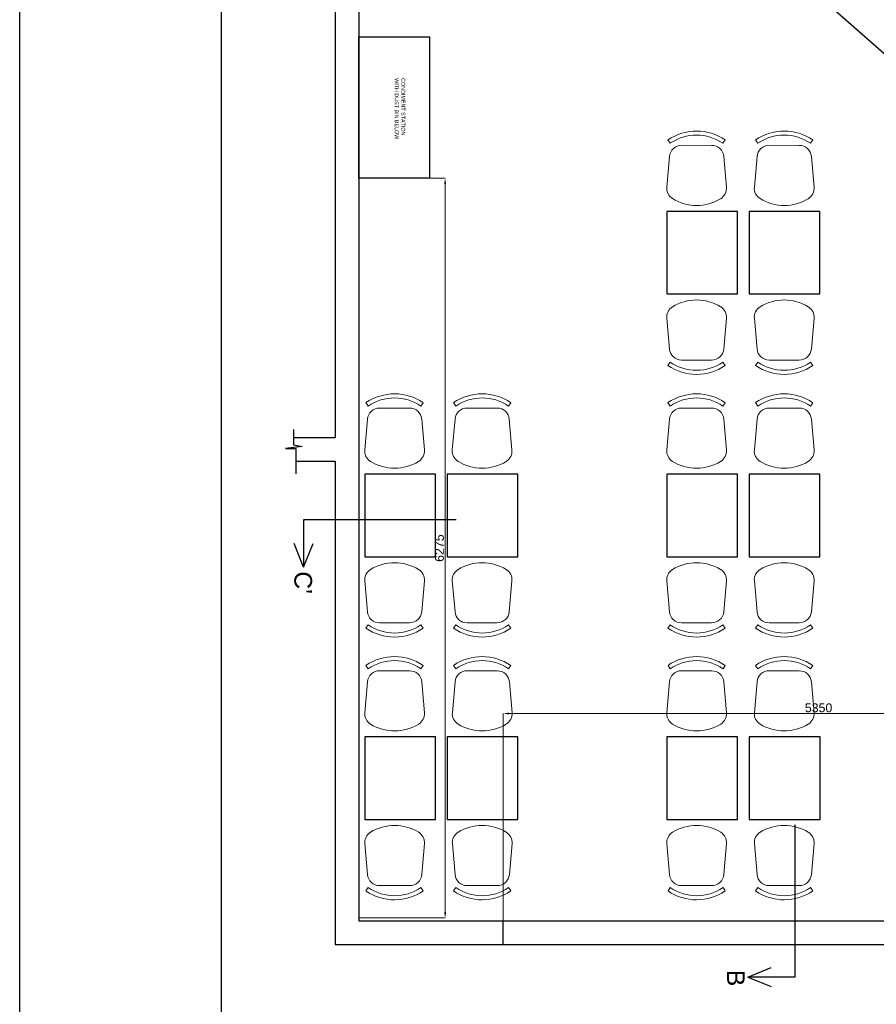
# Model space of a CAD drawing. Header units: millimetres. Extents: x 3351592 to 3400404, y -498420 to -470360.
# Tile 39 of 43: x 3375571 to 3382837, y -491111 to -482758. Entities that reach past the tile are written whole.
import ezdxf

# ---------------------------------------------------------------- set-up
doc = ezdxf.new("R2010")
doc.units = ezdxf.units.MM
doc.header["$LTSCALE"] = 3
doc.header["$MEASUREMENT"] = 0
doc.header["$PDMODE"] = 3
doc.header["$PDSIZE"] = -1
doc.layers.get('0').update_dxf_attribs({"linetype": 'CONTINUOUS'})
doc.layers.get('Defpoints').update_dxf_attribs({"linetype": 'CONTINUOUS'})
for name, color, linetype in [('A-ANNO-DIMS-30', 7, 'CONTINUOUS'), ('dim', 5, 'CONTINUOUS'), ('Equipment Name', 7, 'CONTINUOUS')]:
    doc.layers.add(name, color=color, linetype=linetype)
doc.layers.add('bhs-3', color=1, linetype='CONTINUOUS', lineweight=15)
doc.layers.add('FUR', color=7, linetype='CONTINUOUS', lineweight=5)
doc.styles.add('Arial', font='arial.ttf')
doc.styles.get("Standard").update_dxf_attribs({"font": 'arial.ttf'})
doc.dimstyles.new('STANDARD$0', dxfattribs={"dimtxt": 120, "dimasz": 50, "dimexe": 1.25, "dimexo": 0.625, "dimtad": 1, "dimdec": 0, "dimzin": 9, "dimdsep": 46, "dimtxsty": 'Standard', "dimblk": 'ARCHTICK', "dimcen": 2.5, "dimclrt": 7, "dimadec": 0, "dimazin": 0, "dimtfac": 1, "dimtdec": 0, "dimtmove": 0, "dimatfit": 3, "dimfxl": 0, "dimtolj": 1, "dimtzin": 0, "dimarcsym": 0})

# ---------------------------------------------------------------- blocks, each defined once
blk = doc.blocks.new('INF08D Counter')
at = {"color": 252}
blk.add_lwpolyline([(1142536.6, -228158.8), (1143736.6, -228158.8), (1143736.6, -228758.8), (1142536.6, -228758.8)], close=True, dxfattribs=at)
at = {"layer": 'Equipment Name', "color": 252, "linetype": 'Continuous', "lineweight": 5, "ltscale": 25, "insert": (1142887.2, -228365.3), "char_height": 33, "width": 538.719, "attachment_point": 1}
blk.add_mtext('{\\fSuperFrench|b0|i0|c2|p2;CONDIMENT STATION WITH DUST BIN BELOW}', dxfattribs=at)
blk = doc.blocks.new('*D150')
at = {"color": 0, "lineweight": 0}
for p, q in [((3379672.2, -490403.4), (3379672.2, -488644.4)), ((3384972.2, -488644.6), (3379722.2, -488644.6)), ((3385022.2, -490403.4), (3385022.2, -488644.4))]:
    blk.add_line(p, q, dxfattribs=at)
at = {"color": 0}
for points in [[(3379722.2, -488636.3), (3379722.2, -488653), (3379672.2, -488644.6)], [(3384972.2, -488636.3), (3384972.2, -488653), (3385022.2, -488644.6)]]:
    blk.add_solid(points, dxfattribs=at)
at = {"layer": 'Defpoints', "color": 0}
for p in [(3379672.2, -488644.6), (3379672.2, -490403.4), (3385022.2, -490403.4)]:
    blk.add_point(p, dxfattribs=at)
at = {"color": 0, "insert": (3382347.2, -488596.3), "char_height": 75, "attachment_point": 5, "style": 'Arial'}
blk.add_mtext('\\A1;5350', dxfattribs=at)
blk = doc.blocks.new('*D151')
at = {"color": 0, "lineweight": 0}
for p, q in [((3378447.3, -484103.4), (3379179.7, -484103.4)), ((3379179.5, -484153.4), (3379179.5, -490328.8)), ((3378447.3, -490378.8), (3379179.7, -490378.8))]:
    blk.add_line(p, q, dxfattribs=at)
at = {"color": 0}
for points in [[(3379171.2, -484153.4), (3379187.8, -484153.4), (3379179.5, -484103.4)], [(3379171.2, -490328.8), (3379187.8, -490328.8), (3379179.5, -490378.8)]]:
    blk.add_solid(points, dxfattribs=at)
at = {"layer": 'Defpoints', "color": 0}
for p in [(3378447.2, -484103.4), (3378447.2, -490378.8), (3379179.5, -490378.8)]:
    blk.add_point(p, dxfattribs=at)
at = {"color": 0, "insert": (3379131.2, -487241.1), "char_height": 75, "attachment_point": 5, "rotation": 90, "style": 'Arial'}
blk.add_mtext('\\A1;6275', dxfattribs=at)

msp = doc.modelspace()

# ---------------------------------------------------------------- linework, layer by layer
at = {"lineweight": 30}
for p, q in [((3378447.2, -479503.4), (3378447.2, -490403.4)), ((3378447.2, -479503.4), (3378447.2, -490403.4)), ((3378247.2, -480453.4), (3378247.2, -486303.5)), ((3377893.5, -486303.5), (3378247.2, -486303.5)), ((3377912.9, -486503.5, 0), (3378247.2, -486503.5)), ((3378247.2, -486503.5), (3378247.2, -490603.4)), ((3378447.2, -490403.4), (3379672.2, -490403.4)), ((3379672.2, -490603.4), (3379672.2, -490403.4)), ((3378247.2, -490603.4), (3379672.2, -490603.4))]:
    msp.add_line(p, q, dxfattribs=at)
for p, q in [((3379672.2, -490403.4), (3385022.2, -490403.4)), ((3379672.2, -490603.4), (3385022.2, -490603.4))]:
    msp.add_line(p, q)
at = {"color": 48}
for points in [[(3381059, -485085.3), (3381659, -485085.3), (3381659, -484385.3), (3381059, -484385.3)], [(3381759, -485085.3), (3382359, -485085.3), (3382359, -484385.3), (3381759, -484385.3)], [(3378497, -487314.1), (3379097, -487314.1), (3379097, -486614.1), (3378497, -486614.1)], [(3379197, -487314.1), (3379797, -487314.1), (3379797, -486614.1), (3379197, -486614.1)], [(3381059, -487314.1), (3381659, -487314.1), (3381659, -486614.1), (3381059, -486614.1)], [(3381759, -487314.1), (3382359, -487314.1), (3382359, -486614.1), (3381759, -486614.1)], [(3378497.2, -489542.9), (3379097.2, -489542.9), (3379097.2, -488842.9), (3378497.2, -488842.9)], [(3379197.2, -489542.9), (3379797.2, -489542.9), (3379797.2, -488842.9), (3379197.2, -488842.9)], [(3381059.2, -489542.9), (3381659.2, -489542.9), (3381659.2, -488842.9), (3381059.2, -488842.9)], [(3381759.2, -489542.9), (3382359.2, -489542.9), (3382359.2, -488842.9), (3381759.2, -488842.9)]]:
    msp.add_lwpolyline(points, close=True, dxfattribs=at)
msp.add_lwpolyline([(3377893.5, -486236.3), (3377893.5, -486364.6), (3377966.5, -486379.7), (3377824.5, -486395.5), (3377912.9, -486395.5), (3377912.9, -486610.2)])
at = {"layer": 'A-ANNO-DIMS-30', "ltscale": 3}
msp.add_lwpolyline([(3375570.6, -476599.5), (3400403.7, -476599.5), (3400403.7, -498419.9), (3375570.6, -498419.9)], close=True, dxfattribs=at)
msp.add_lwpolyline([(3375570.6, -476599.5), (3400403.7, -498419.9)], dxfattribs=at)
at = {"layer": 'bhs-3', "color": 1, "lineweight": 30}
for p, q in [((3379271.7, -487002.3), (3377978.8, -487002.3)), ((3377978.8, -487002.3), (3377978.8, -487402)), ((3377978.8, -487402), (3377898.3, -487202.1)), ((3377978.8, -487402), (3378059.4, -487202.1)), ((3382145.9, -489587.6), (3382145.9, -490880.5)), ((3381746.2, -490880.5), (3381946, -490799.9)), ((3382145.9, -490880.5), (3381746.2, -490880.5)), ((3381746.2, -490880.5), (3381946, -490961.1))]:
    msp.add_line(p, q, dxfattribs=at)
at = {"layer": 'dim', "color": 18, "lineweight": 30, "ltscale": 3}
msp.add_lwpolyline([(3377281.2, -478677.5), (3389831.4, -478677.5), (3389831.4, -491663.6), (3377281.2, -491663.6)], close=True, dxfattribs=at)
at = {"layer": 'FUR', "color": 7, "lineweight": 13}
for p, q in [((3381089, -483806.9), (3381069.6, -483778.5)), ((3381536.2, -483807.1), (3381555.6, -483778.7)), ((3381832, -483806.9), (3381812.5, -483778.5)), ((3382279.1, -483807.1), (3382298.5, -483778.7)), ((3381440.1, -483824.2), (3381185.1, -483824.1)), ((3382183, -483824.2), (3381928, -483824.1)), ((3381059.4, -484179.7), (3381082.3, -483918.3)), ((3381565.4, -484180), (3381542.8, -483918.6)), ((3381802.3, -484179.7), (3381825.2, -483918.3)), ((3382308.3, -484180), (3382285.7, -483918.6)), ((3381059.4, -485290.9), (3381082.3, -485552.3)), ((3381565.4, -485290.6), (3381542.8, -485552)), ((3381802.3, -485290.9), (3381825.2, -485552.3)), ((3382308.3, -485290.6), (3382285.7, -485552)), ((3381089, -485663.7), (3381069.6, -485692.1)), ((3381440.1, -485646.3), (3381185.1, -485646.5)), ((3381536.2, -485663.5), (3381555.6, -485691.8)), ((3381832, -485663.7), (3381812.5, -485692.1)), ((3382183, -485646.3), (3381928, -485646.5)), ((3382279.1, -485663.5), (3382298.5, -485691.8)), ((3378527, -486035.6), (3378507.6, -486007.2)), ((3378878.1, -486053), (3378623.1, -486052.9)), ((3378974.2, -486035.9), (3378993.6, -486007.5)), ((3379270, -486035.6), (3379250.5, -486007.2)), ((3379621, -486053), (3379366, -486052.9)), ((3379717.1, -486035.9), (3379736.5, -486007.5)), ((3381089, -486035.6), (3381069.6, -486007.2)), ((3381440.1, -486053), (3381185.1, -486052.9)), ((3381536.2, -486035.9), (3381555.6, -486007.5)), ((3381832, -486035.6), (3381812.5, -486007.2)), ((3382183, -486053), (3381928, -486052.9)), ((3382279.1, -486035.9), (3382298.5, -486007.5)), ((3378497.4, -486408.5), (3378520.3, -486147.1)), ((3379003.4, -486408.8), (3378980.8, -486147.3)), ((3379240.3, -486408.5), (3379263.2, -486147.1)), ((3379746.3, -486408.8), (3379723.7, -486147.3)), ((3381059.4, -486408.5), (3381082.3, -486147.1)), ((3381565.4, -486408.8), (3381542.8, -486147.3)), ((3381802.3, -486408.5), (3381825.2, -486147.1)), ((3382308.3, -486408.8), (3382285.7, -486147.3)), ((3378497.4, -487519.7), (3378520.3, -487781.1)), ((3379003.4, -487519.4), (3378980.8, -487780.8)), ((3379240.3, -487519.7), (3379263.2, -487781.1)), ((3379746.3, -487519.4), (3379723.7, -487780.8)), ((3381059.4, -487519.7), (3381082.3, -487781.1)), ((3381565.4, -487519.4), (3381542.8, -487780.8)), ((3381802.3, -487519.7), (3381825.2, -487781.1)), ((3382308.3, -487519.4), (3382285.7, -487780.8)), ((3378527, -487892.5), (3378507.6, -487920.9)), ((3378878.1, -487875.1), (3378623.1, -487875.3)), ((3378974.2, -487892.3), (3378993.6, -487920.6)), ((3379270, -487892.5), (3379250.5, -487920.9)), ((3379621, -487875.1), (3379366, -487875.3)), ((3379717.1, -487892.3), (3379736.5, -487920.6)), ((3381089, -487892.5), (3381069.6, -487920.9)), ((3381440.1, -487875.1), (3381185.1, -487875.3)), ((3381536.2, -487892.3), (3381555.6, -487920.6)), ((3381832, -487892.5), (3381812.5, -487920.9)), ((3382183, -487875.1), (3381928, -487875.3)), ((3382279.1, -487892.3), (3382298.5, -487920.6)), ((3378527.3, -488264.4), (3378507.9, -488236)), ((3378878.3, -488281.8), (3378623.4, -488281.7)), ((3378974.4, -488264.7), (3378993.9, -488236.3)), ((3379270.2, -488264.4), (3379250.8, -488236)), ((3379621.2, -488281.8), (3379366.3, -488281.7)), ((3379717.3, -488264.7), (3379736.8, -488236.3)), ((3381089.3, -488264.4), (3381069.9, -488236)), ((3381440.3, -488281.8), (3381185.4, -488281.7)), ((3381536.4, -488264.7), (3381555.9, -488236.3)), ((3381832.2, -488264.4), (3381812.8, -488236)), ((3382183.2, -488281.8), (3381928.3, -488281.7)), ((3382279.3, -488264.7), (3382298.8, -488236.3)), ((3378497.6, -488637.3), (3378520.5, -488375.9)), ((3379003.6, -488637.6), (3378981.1, -488376.1)), ((3379240.6, -488637.3), (3379263.4, -488375.9)), ((3379746.6, -488637.6), (3379724, -488376.1)), ((3381059.6, -488637.3), (3381082.5, -488375.9)), ((3381565.6, -488637.6), (3381543.1, -488376.1)), ((3381802.6, -488637.3), (3381825.4, -488375.9)), ((3382308.6, -488637.6), (3382286, -488376.1)), ((3378497.6, -489748.4), (3378520.5, -490009.8)), ((3379003.6, -489748.2), (3378981.1, -490009.6)), ((3379240.6, -489748.4), (3379263.4, -490009.8)), ((3379746.6, -489748.2), (3379724, -490009.6)), ((3381059.6, -489748.4), (3381082.5, -490009.8)), ((3381565.6, -489748.2), (3381543.1, -490009.6)), ((3381802.6, -489748.4), (3381825.4, -490009.8)), ((3382308.6, -489748.2), (3382286, -490009.6)), ((3378527.3, -490121.3), (3378507.9, -490149.7)), ((3378878.3, -490103.9), (3378623.4, -490104)), ((3378974.4, -490121), (3378993.9, -490149.4)), ((3379270.2, -490121.3), (3379250.8, -490149.7)), ((3379621.2, -490103.9), (3379366.3, -490104)), ((3379717.3, -490121), (3379736.8, -490149.4)), ((3381089.3, -490121.3), (3381069.9, -490149.7)), ((3381440.3, -490103.9), (3381185.4, -490104)), ((3381536.4, -490121), (3381555.9, -490149.4)), ((3381832.2, -490121.3), (3381812.8, -490149.7)), ((3382183.2, -490103.9), (3381928.3, -490104)), ((3382279.3, -490121), (3382298.8, -490149.4))]:
    msp.add_line(p, q, dxfattribs=at)
for centre, radius, start, end in [((3381312.4, -484133.7), 430.3, 55.58782, 124.34851), ((3382055.3, -484133.7), 430.3, 55.58782, 124.34851), ((3381312.4, -484133.7), 395.9, 55.58782, 124.34851), ((3382055.3, -484133.7), 395.9, 55.58782, 124.34851), ((3381185.1, -483927.3), 103.2, 89.96817, 174.99843), ((3381440, -483927.4), 103.2, 4.93791, 89.96817), ((3381928, -483927.3), 103.2, 89.96817, 174.99843), ((3382182.9, -483927.4), 103.2, 4.93791, 89.96817), ((3381162.2, -484188.7), 103.2, 174.99843, 238.37514), ((3381462.6, -484188.9), 103.2, 301.5612, 4.93791), ((3381905.1, -484188.7), 103.2, 174.99843, 238.37514), ((3382205.5, -484188.9), 103.2, 301.5612, 4.93791), ((3381312.5, -483944.6), 389.9, 238.37514, 301.5612), ((3382055.5, -483944.6), 389.9, 238.37514, 301.5612), ((3381312.5, -485526), 389.9, 58.4388, 121.62486), ((3382055.5, -485526), 389.9, 58.4388, 121.62486), ((3381162.2, -485281.9), 103.2, 121.62486, 185.00157), ((3381462.6, -485281.7), 103.2, 355.06209, 58.4388), ((3381905.1, -485281.9), 103.2, 121.62486, 185.00157), ((3382205.5, -485281.7), 103.2, 355.06209, 58.4388), ((3381185.1, -485543.3), 103.2, 185.00157, 270.03183), ((3381440, -485543.1), 103.2, 270.03183, 355.06209), ((3381928, -485543.3), 103.2, 185.00157, 270.03183), ((3382182.9, -485543.1), 103.2, 270.03183, 355.06209), ((3381312.4, -485336.8), 430.3, 235.65149, 304.41218), ((3381312.4, -485336.8), 395.9, 235.65149, 304.41218), ((3382055.3, -485336.8), 430.3, 235.65149, 304.41218), ((3382055.3, -485336.8), 395.9, 235.65149, 304.41218), ((3378750.4, -486362.5), 430.3, 55.58782, 124.34851), ((3378750.4, -486362.5), 395.9, 55.58782, 124.34851), ((3379493.3, -486362.5), 430.3, 55.58782, 124.34851), ((3379493.3, -486362.5), 395.9, 55.58782, 124.34851), ((3381312.4, -486362.5), 430.3, 55.58782, 124.34851), ((3381312.4, -486362.5), 395.9, 55.58782, 124.34851), ((3382055.3, -486362.5), 430.3, 55.58782, 124.34851), ((3382055.3, -486362.5), 395.9, 55.58782, 124.34851), ((3378623.1, -486156.1), 103.2, 89.96817, 174.99843), ((3378878, -486156.2), 103.2, 4.93791, 89.96817), ((3379366, -486156.1), 103.2, 89.96817, 174.99843), ((3379620.9, -486156.2), 103.2, 4.93791, 89.96817), ((3381185.1, -486156.1), 103.2, 89.96817, 174.99843), ((3381440, -486156.2), 103.2, 4.93791, 89.96817), ((3381928, -486156.1), 103.2, 89.96817, 174.99843), ((3382182.9, -486156.2), 103.2, 4.93791, 89.96817), ((3378600.2, -486417.5), 103.2, 174.99843, 238.37514), ((3378900.6, -486417.7), 103.2, 301.5612, 4.93791), ((3379343.1, -486417.5), 103.2, 174.99843, 238.37514), ((3379643.5, -486417.7), 103.2, 301.5612, 4.93791), ((3381162.2, -486417.5), 103.2, 174.99843, 238.37514), ((3381462.6, -486417.7), 103.2, 301.5612, 4.93791), ((3381905.1, -486417.5), 103.2, 174.99843, 238.37514), ((3382205.5, -486417.7), 103.2, 301.5612, 4.93791), ((3378750.5, -486173.4), 389.9, 238.37514, 301.5612), ((3379493.5, -486173.4), 389.9, 238.37514, 301.5612), ((3381312.5, -486173.4), 389.9, 238.37514, 301.5612), ((3382055.5, -486173.4), 389.9, 238.37514, 301.5612), ((3378750.5, -487754.8), 389.9, 58.4388, 121.62486), ((3379493.5, -487754.8), 389.9, 58.4388, 121.62486), ((3381312.5, -487754.8), 389.9, 58.4388, 121.62486), ((3382055.5, -487754.8), 389.9, 58.4388, 121.62486), ((3378600.2, -487510.7), 103.2, 121.62486, 185.00157), ((3378900.6, -487510.5), 103.2, 355.06209, 58.4388), ((3379343.1, -487510.7), 103.2, 121.62486, 185.00157), ((3379643.5, -487510.5), 103.2, 355.06209, 58.4388), ((3381162.2, -487510.7), 103.2, 121.62486, 185.00157), ((3381462.6, -487510.5), 103.2, 355.06209, 58.4388), ((3381905.1, -487510.7), 103.2, 121.62486, 185.00157), ((3382205.5, -487510.5), 103.2, 355.06209, 58.4388), ((3378623.1, -487772.1), 103.2, 185.00157, 270.03183), ((3378878, -487771.9), 103.2, 270.03183, 355.06209), ((3379366, -487772.1), 103.2, 185.00157, 270.03183), ((3379620.9, -487771.9), 103.2, 270.03183, 355.06209), ((3381185.1, -487772.1), 103.2, 185.00157, 270.03183), ((3381440, -487771.9), 103.2, 270.03183, 355.06209), ((3381928, -487772.1), 103.2, 185.00157, 270.03183), ((3382182.9, -487771.9), 103.2, 270.03183, 355.06209), ((3378750.4, -487565.6), 395.9, 235.65149, 304.41218), ((3379493.3, -487565.6), 395.9, 235.65149, 304.41218), ((3381312.4, -487565.6), 395.9, 235.65149, 304.41218), ((3382055.3, -487565.6), 395.9, 235.65149, 304.41218), ((3378750.4, -487565.6), 430.3, 235.65149, 304.41218), ((3379493.3, -487565.6), 430.3, 235.65149, 304.41218), ((3381312.4, -487565.6), 430.3, 235.65149, 304.41218), ((3382055.3, -487565.6), 430.3, 235.65149, 304.41218), ((3378750.7, -488591.3), 430.3, 55.58782, 124.34851), ((3378750.7, -488591.3), 395.9, 55.58782, 124.34851), ((3379493.6, -488591.3), 430.3, 55.58782, 124.34851), ((3379493.6, -488591.3), 395.9, 55.58782, 124.34851), ((3381312.7, -488591.3), 430.3, 55.58782, 124.34851), ((3381312.7, -488591.3), 395.9, 55.58782, 124.34851), ((3382055.6, -488591.3), 430.3, 55.58782, 124.34851), ((3382055.6, -488591.3), 395.9, 55.58782, 124.34851), ((3378623.3, -488384.9), 103.2, 89.96817, 174.99843), ((3378878.3, -488385), 103.2, 4.93791, 89.96817), ((3379366.2, -488384.9), 103.2, 89.96817, 174.99843), ((3379621.2, -488385), 103.2, 4.93791, 89.96817), ((3381185.3, -488384.9), 103.2, 89.96817, 174.99843), ((3381440.3, -488385), 103.2, 4.93791, 89.96817), ((3381928.2, -488384.9), 103.2, 89.96817, 174.99843), ((3382183.2, -488385), 103.2, 4.93791, 89.96817), ((3378600.4, -488646.3), 103.2, 174.99843, 238.37514), ((3378900.8, -488646.4), 103.2, 301.5612, 4.93791), ((3379343.4, -488646.3), 103.2, 174.99843, 238.37514), ((3379643.8, -488646.4), 103.2, 301.5612, 4.93791), ((3381162.4, -488646.3), 103.2, 174.99843, 238.37514), ((3381462.8, -488646.4), 103.2, 301.5612, 4.93791), ((3381905.4, -488646.3), 103.2, 174.99843, 238.37514), ((3382205.8, -488646.4), 103.2, 301.5612, 4.93791), ((3378750.8, -488402.1), 389.9, 238.37514, 301.5612), ((3379493.7, -488402.1), 389.9, 238.37514, 301.5612), ((3381312.8, -488402.1), 389.9, 238.37514, 301.5612), ((3382055.7, -488402.1), 389.9, 238.37514, 301.5612), ((3378750.8, -489983.6), 389.9, 58.4388, 121.62486), ((3379493.7, -489983.6), 389.9, 58.4388, 121.62486), ((3381312.8, -489983.6), 389.9, 58.4388, 121.62486), ((3382055.7, -489983.6), 389.9, 58.4388, 121.62486), ((3378600.4, -489739.4), 103.2, 121.62486, 185.00157), ((3378900.8, -489739.3), 103.2, 355.06209, 58.4388), ((3379343.4, -489739.4), 103.2, 121.62486, 185.00157), ((3379643.8, -489739.3), 103.2, 355.06209, 58.4388), ((3381162.4, -489739.4), 103.2, 121.62486, 185.00157), ((3381462.8, -489739.3), 103.2, 355.06209, 58.4388), ((3381905.4, -489739.4), 103.2, 121.62486, 185.00157), ((3382205.8, -489739.3), 103.2, 355.06209, 58.4388), ((3378623.3, -490000.9), 103.2, 185.00157, 270.03183), ((3378878.3, -490000.7), 103.2, 270.03183, 355.06209), ((3379366.2, -490000.9), 103.2, 185.00157, 270.03183), ((3379621.2, -490000.7), 103.2, 270.03183, 355.06209), ((3381185.3, -490000.9), 103.2, 185.00157, 270.03183), ((3381440.3, -490000.7), 103.2, 270.03183, 355.06209), ((3381928.2, -490000.9), 103.2, 185.00157, 270.03183), ((3382183.2, -490000.7), 103.2, 270.03183, 355.06209), ((3378750.7, -489794.4), 430.3, 235.65149, 304.41218), ((3378750.7, -489794.4), 395.9, 235.65149, 304.41218), ((3379493.6, -489794.4), 430.3, 235.65149, 304.41218), ((3379493.6, -489794.4), 395.9, 235.65149, 304.41218), ((3381312.7, -489794.4), 430.3, 235.65149, 304.41218), ((3381312.7, -489794.4), 395.9, 235.65149, 304.41218), ((3382055.6, -489794.4), 430.3, 235.65149, 304.41218), ((3382055.6, -489794.4), 395.9, 235.65149, 304.41218)]:
    msp.add_arc(centre, radius, start, end, dxfattribs=at)

# ---------------------------------------------------------------- block references
at = {"rotation": 270}
msp.add_blockref('INF08D Counter', (3607206, 659633.2), dxfattribs=at)

# ---------------------------------------------------------------- texts
at = {"layer": 'bhs-3', "color": 250, "char_height": 150, "attachment_point": 1, "rotation": 270}
for s, insert in [("{\\C1;C'}", (3378050.4, -487438.1)), ('{\\C1;B}', (3381720.5, -490818.7))]:
    msp.add_mtext_dynamic_manual_height_columns(s, width=426.361, gutter_width=12.5, heights=[0], dxfattribs=dict(at, insert=insert))

# ---------------------------------------------------------------- dimensions: what is measured, and where the dimension line sits
at = {"color": 5}
dim = msp.add_linear_dim(base=(3379179.5, -490378.8), p1=(3378447.2, -484103.4), p2=(3378447.2, -490378.8), angle=270, dimstyle='STANDARD$0', override={"dimtxt": 75, "dimexe": 0.18, "dimexo": 0.0625, "dimgap": 10, "dimzin": 0, "dimtxsty": 'Arial', "dimcen": 0.09, "dimclrt": 0, "dimtofl": 0, "dimfxl": 250, "dimlwd": 0, "dimlwe": 0, "dimarcsym": 1}, dxfattribs=at)
dim.commit()
dim.dimension.update_dxf_attribs({"geometry": '*D151', "text_midpoint": (3379131.2, -487241.1)})
dim = msp.add_linear_dim(base=(3379672.2, -488644.6), p1=(3385022.2, -490403.4), p2=(3379672.2, -490403.4), dimstyle='STANDARD$0', override={"dimtxt": 75, "dimexe": 0.18, "dimexo": 0.0625, "dimgap": 10, "dimzin": 0, "dimtxsty": 'Arial', "dimcen": 0.09, "dimclrt": 0, "dimtofl": 0, "dimfxl": 250, "dimlwd": 0, "dimlwe": 0, "dimarcsym": 1}, dxfattribs=at)
dim.commit()
dim.dimension.update_dxf_attribs({"geometry": '*D150', "text_midpoint": (3382347.2, -488596.3)})

doc.saveas('drawing.dxf')
